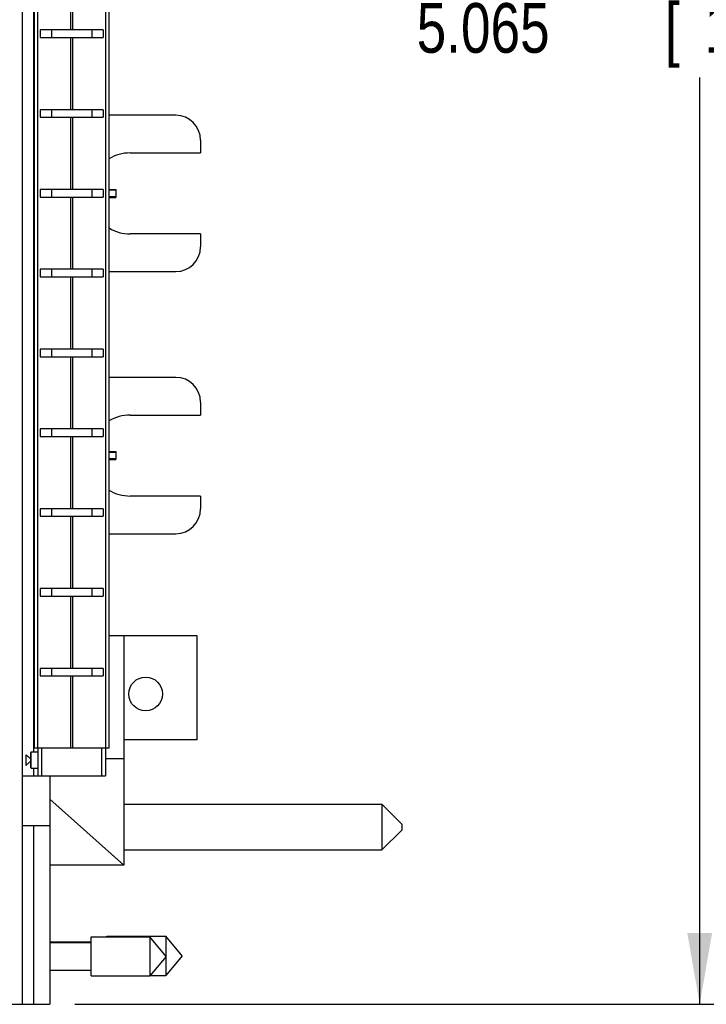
# Model space of a CAD drawing. Header units: inches. Extents: x 0.2 to 16.8, y 0.1 to 10.8.
# Tile 16 of 43: x 9.6 to 11.4, y 2.9 to 5.4. Entities that reach past the tile are written whole.
import ezdxf

# ---------------------------------------------------------------- set-up
doc = ezdxf.new("R2010")
doc.units = ezdxf.units.IN
doc.header["$LTSCALE"] = 0.935
doc.header["$MEASUREMENT"] = 0
doc.layers.get('0').update_dxf_attribs({"linetype": 'CONTINUOUS'})
doc.layers.add('DIMENSIONS', color=7, linetype='CONTINUOUS')
doc.styles.get("Standard").update_dxf_attribs({"font": 'txt', "width": 0.8})
doc.dimstyles.new('DIMSTYLE_2', dxfattribs={"dimtxt": 0.125, "dimasz": 0.18, "dimexe": 0.18, "dimexo": 0.0625, "dimgap": 0.09, "dimtad": 0, "dimtih": 1, "dimtoh": 1, "dimdec": 3, "dimzin": 4, "dimdsep": 46, "dimtxsty": 'STANDARD', "dimblk": '_FILLED', "dimblk1": '_FILLED', "dimblk2": '_FILLED', "dimcen": 0.09, "dimadec": 0, "dimazin": 0, "dimtp": 0.01, "dimtm": 0.01, "dimtfac": 1, "dimtdec": 3, "dimtofl": 0, "dimtmove": 0, "dimatfit": 3, "dimldrblk": '_FILLED', "dimfxl": 1, "dimtolj": 1, "dimtzin": 4, "dimarcsym": 0})

# ---------------------------------------------------------------- blocks, each defined once
blk = doc.blocks.new('_FILLED')
at = {"color": 0, "linetype": 'BYBLOCK'}
blk.add_solid([(0, 0), (-1, 0.174), (-1, -0.174)], dxfattribs=at)
blk = doc.blocks.new('*D8')
at = {"layer": 'DIMENSIONS', "color": 2, "linetype": 'CONTINUOUS'}
for p, q in [((9.7427, 7.941), (11.482, 7.941)), ((11.357, 7.941), (11.357, 5.4595)), ((11.357, 2.876), (11.357, 5.2095)), ((9.7835, 2.876), (11.482, 2.876))]:
    blk.add_line(p, q, dxfattribs=at)
at = {"layer": 'DIMENSIONS', "color": 2, "linetype": 'CONTINUOUS', "xscale": 0.18, "yscale": 0.18, "zscale": 0.18}
for p, rotation in [((11.357, 7.941), 90), ((11.357, 2.876), 270)]:
    blk.add_blockref('_FILLED', p, dxfattribs=dict(at, rotation=rotation))
at = {"layer": 'DIMENSIONS', "color": 2, "linetype": 'CONTINUOUS', "width": 0.8}
for s, p in [('[', (11.2695, 5.272)), (']', (11.9695, 5.272)), ('5.065', (10.6445, 5.272)), ('128.65', (11.3695, 5.272))]:
    blk.add_text(s, height=0.125, dxfattribs=at).set_placement(p)

msp = doc.modelspace()

# ---------------------------------------------------------------- linework, layer by layer
at = {"color": 7, "linetype": 'CONTINUOUS'}
for p, q in [((9.651, 7.941), (9.651, 2.876)), ((9.682, 3.521), (9.682, 7.521)), ((9.87, 3.521), (9.87, 7.521)), ((9.8552, 5.3295), (9.6967, 5.3295)), ((9.6967, 5.3295), (9.6967, 5.3105)), ((9.6967, 5.3105), (9.8552, 5.3105)), ((9.7254, 5.3295), (9.7254, 5.3105)), ((9.8265, 5.3295), (9.8265, 5.3105)), ((9.8552, 5.3295), (9.8552, 5.3105)), ((9.8552, 5.1286), (9.6967, 5.1286)), ((9.6967, 5.1286), (9.6967, 5.1096)), ((9.6967, 5.1096), (9.8552, 5.1096)), ((9.7254, 5.1286), (9.7254, 5.1096)), ((9.8265, 5.1286), (9.8265, 5.1096)), ((9.8552, 5.1286), (9.8552, 5.1096)), ((10.0378, 5.1146), (9.87, 5.1146)), ((10.1003, 5.0521), (10.1003, 5.0198)), ((9.9231, 5.0198), (10.1003, 5.0198)), ((9.8552, 4.9276), (9.6967, 4.9276)), ((9.6967, 4.9276), (9.6967, 4.9086)), ((9.7254, 4.9276), (9.7254, 4.9086)), ((9.8265, 4.9276), (9.8265, 4.9086)), ((9.8552, 4.9276), (9.8552, 4.9086)), ((9.87, 4.9278), (9.887, 4.9278)), ((9.87, 4.9265), (9.887, 4.9265)), ((9.887, 4.9091), (9.87, 4.9091)), ((9.887, 4.9278), (9.887, 4.9078)), ((9.6967, 4.9086), (9.8552, 4.9086)), ((9.87, 4.9078), (9.887, 4.9078)), ((10.1003, 4.8158), (9.9231, 4.8158)), ((10.1003, 4.8158), (10.1003, 4.7834)), ((9.8552, 4.7267), (9.6967, 4.7267)), ((9.6967, 4.7267), (9.6967, 4.7077)), ((9.7254, 4.7267), (9.7254, 4.7077)), ((9.8265, 4.7267), (9.8265, 4.7077)), ((9.8552, 4.7267), (9.8552, 4.7077)), ((9.87, 4.7209), (10.0378, 4.7209)), ((9.6967, 4.7077), (9.8552, 4.7077)), ((9.8552, 4.5257), (9.6967, 4.5257)), ((9.6967, 4.5257), (9.6967, 4.5067)), ((9.7254, 4.5257), (9.7254, 4.5067)), ((9.8265, 4.5257), (9.8265, 4.5067)), ((9.8552, 4.5257), (9.8552, 4.5067)), ((9.6967, 4.5067), (9.8552, 4.5067)), ((10.0378, 4.4546), (9.87, 4.4546)), ((10.1003, 4.3921), (10.1003, 4.3598)), ((9.9231, 4.3598), (10.1003, 4.3598)), ((9.8552, 4.3248), (9.6967, 4.3248)), ((9.6967, 4.3248), (9.6967, 4.3058)), ((9.7254, 4.3248), (9.7254, 4.3058)), ((9.8265, 4.3248), (9.8265, 4.3058)), ((9.8552, 4.3248), (9.8552, 4.3058)), ((9.6967, 4.3058), (9.8552, 4.3058)), ((9.87, 4.2678), (9.887, 4.2678)), ((9.87, 4.2665), (9.887, 4.2665)), ((9.887, 4.2678), (9.887, 4.2478)), ((9.887, 4.2491), (9.87, 4.2491)), ((9.87, 4.2478), (9.887, 4.2478)), ((10.1003, 4.1558), (9.9231, 4.1558)), ((10.1003, 4.1558), (10.1003, 4.1234)), ((9.8552, 4.1238), (9.6967, 4.1238)), ((9.6967, 4.1238), (9.6967, 4.1048)), ((9.7254, 4.1238), (9.7254, 4.1048)), ((9.8265, 4.1238), (9.8265, 4.1048)), ((9.8552, 4.1238), (9.8552, 4.1048)), ((9.6967, 4.1048), (9.8552, 4.1048)), ((9.87, 4.0609), (10.0378, 4.0609)), ((9.8552, 3.9229), (9.6967, 3.9229)), ((9.6967, 3.9229), (9.6967, 3.9039)), ((9.7254, 3.9229), (9.7254, 3.9039)), ((9.8265, 3.9229), (9.8265, 3.9039)), ((9.8552, 3.9229), (9.8552, 3.9039)), ((9.6967, 3.9039), (9.8552, 3.9039)), ((9.87, 3.805), (10.091, 3.805)), ((9.907, 3.805), (9.907, 3.226)), ((10.091, 3.805), (10.091, 3.542)), ((9.8552, 3.7219), (9.6967, 3.7219)), ((9.6967, 3.7219), (9.6967, 3.7029)), ((9.7254, 3.7219), (9.7254, 3.7029)), ((9.8265, 3.7219), (9.8265, 3.7029)), ((9.8552, 3.7219), (9.8552, 3.7029)), ((9.6967, 3.7029), (9.8552, 3.7029)), ((9.87, 3.521), (9.682, 3.521)), ((9.691, 3.521), (9.691, 3.451)), ((9.861, 3.521), (9.861, 3.451)), ((10.091, 3.542), (9.907, 3.542)), ((9.661, 3.4777), (9.661, 3.5041)), ((9.673, 3.4715), (9.673, 3.5104)), ((9.674, 3.5115), (9.691, 3.5115)), ((9.674, 3.4705), (9.674, 3.5114)), ((9.861, 3.495), (9.907, 3.495)), ((9.651, 3.451), (9.861, 3.451)), ((9.674, 3.4705), (9.691, 3.4705)), ((9.721, 3.451), (9.721, 2.876)), ((9.721, 3.3923), (9.907, 3.226)), ((9.907, 3.3798), (10.557, 3.3798)), ((10.607, 3.3298), (10.557, 3.3798)), ((10.557, 3.3798), (10.557, 3.2648)), ((9.651, 3.326), (9.721, 3.326)), ((10.607, 3.3298), (10.607, 3.3148)), ((10.607, 3.3148), (10.557, 3.2648)), ((9.907, 3.2648), (10.557, 3.2648)), ((9.907, 3.226), (9.721, 3.226)), ((9.721, 3.0331), (9.8247, 3.0331)), ((9.721, 3.0319), (9.8247, 3.0319)), ((9.8247, 3.0461), (9.9728, 3.0461)), ((9.8247, 2.9476), (9.8247, 3.0461)), ((9.8647, 3.0473), (10.0128, 3.0473)), ((9.8647, 3.0461), (9.8647, 3.0473)), ((10.0141, 2.9968), (9.9728, 3.0461)), ((9.9728, 3.0461), (9.9728, 2.9476)), ((10.0541, 2.998), (10.0128, 3.0473)), ((10.0128, 3.0473), (10.0128, 2.998)), ((10.0141, 2.9968), (9.9728, 2.9476)), ((10.0541, 2.998), (10.0128, 2.9488)), ((10.0128, 2.9953), (10.0128, 2.9488)), ((9.721, 2.9618), (9.8247, 2.9618)), ((9.8247, 2.9476), (9.9728, 2.9476)), ((9.9738, 2.9488), (10.0128, 2.9488)), ((9.621, 2.876), (9.721, 2.876))]:
    msp.add_line(p, q, dxfattribs=at)
at = {"color": 9, "linetype": 'CONTINUOUS'}
for p, q in [((9.6802, 3.5115), (9.6802, 7.5305)), ((9.6909, 3.521), (9.6909, 7.521)), ((9.861, 7.521), (9.861, 3.521)), ((9.7728, 5.5115), (9.7728, 5.3295)), ((9.7791, 5.3295), (9.7791, 5.5115)), ((9.7728, 5.3105), (9.7728, 5.1286)), ((9.7791, 5.1286), (9.7791, 5.3105)), ((9.7728, 5.1096), (9.7728, 4.9276)), ((9.7791, 4.9276), (9.7791, 5.1096)), ((9.7728, 4.9086), (9.7728, 4.7267)), ((9.7791, 4.7267), (9.7791, 4.9086)), ((9.7728, 4.7077), (9.7728, 4.5257)), ((9.7791, 4.5257), (9.7791, 4.7077)), ((9.7728, 4.5067), (9.7728, 4.3248)), ((9.7791, 4.3248), (9.7791, 4.5067)), ((9.7728, 4.3058), (9.7728, 4.1238)), ((9.7791, 4.1238), (9.7791, 4.3058)), ((9.7728, 4.1048), (9.7728, 3.9229)), ((9.7791, 3.9229), (9.7791, 4.1048)), ((9.7728, 3.9039), (9.7728, 3.7219)), ((9.7791, 3.7219), (9.7791, 3.9039)), ((9.7728, 3.7029), (9.7728, 3.521)), ((9.7791, 3.521), (9.7791, 3.7029)), ((9.701, 3.451), (9.701, 3.521)), ((9.851, 3.521), (9.851, 3.451)), ((9.6802, 3.451), (9.6802, 3.4705)), ((9.6802, 2.876), (9.6802, 3.326))]:
    msp.add_line(p, q, dxfattribs=at)
at = {"color": 7, "linetype": 'CONTINUOUS'}
msp.add_circle((9.962, 3.6574), 0.0425, dxfattribs=at)
for centre, radius, start, end in [((10.0378, 5.0521), 0.0625, 0, 90), ((9.9231, 4.9178), 0.102, 90, 121.4255), ((9.9231, 4.9178), 0.102, 238.5745, 270), ((10.0378, 4.7834), 0.0625, 270, 360), ((10.0378, 4.3921), 0.0625, 0, 90), ((9.9231, 4.2578), 0.102, 90, 121.4255), ((9.9231, 4.2578), 0.102, 238.5745, 270), ((10.0378, 4.1234), 0.0625, 270, 360)]:
    msp.add_arc(centre, radius, start, end, dxfattribs=at)
for points, knots in [([(9.6659, 3.4999), (9.6653, 3.5004), (9.6642, 3.5014), (9.6626, 3.5028), (9.6615, 3.5038), (9.661, 3.5042)], [0, 0, 0, 0, 0.359809, 0.694343, 1, 1, 1, 1]), ([(9.661, 3.4777), (9.6615, 3.4782), (9.6626, 3.4791), (9.6642, 3.4805), (9.6653, 3.4815), (9.6659, 3.482)], [0, 0, 0, 0, 0.305646, 0.640182, 1, 1, 1, 1]), ([(9.6678, 3.4837), (9.6685, 3.4842), (9.6698, 3.4854), (9.6715, 3.487), (9.6726, 3.4879), (9.673, 3.4883)], [0, 0, 0, 0, 0.377895, 0.769425, 1, 1, 1, 1])]:
    msp.add_open_spline(points, degree=3, knots=knots, dxfattribs=at)
for points in [[(9.6669, 3.499), (9.6666, 3.4993), (9.6662, 3.4996), (9.6659, 3.4999)], [(9.6678, 3.4982), (9.6675, 3.4985), (9.6672, 3.4988), (9.6669, 3.499)], [(9.6698, 3.4965), (9.6691, 3.4971), (9.6685, 3.4977), (9.6678, 3.4982)], [(9.6718, 3.4947), (9.6711, 3.4953), (9.6704, 3.4959), (9.6698, 3.4965)], [(9.6659, 3.482), (9.6665, 3.4826), (9.6672, 3.4831), (9.6678, 3.4837)], [(9.673, 3.4936), (9.6726, 3.494), (9.6722, 3.4943), (9.6718, 3.4947)]]:
    msp.add_open_spline(points, degree=3, dxfattribs=at)

# ---------------------------------------------------------------- dimensions: what is measured, and where the dimension line sits
at = {"layer": 'DIMENSIONS', "color": 2, "linetype": 'CONTINUOUS'}
dim = msp.add_linear_dim(base=(11.357, 2.876), p1=(9.7427, 7.941), p2=(9.7835, 2.876), angle=270, dimstyle='DIMSTYLE_2', dxfattribs=at)
dim.commit()
dim.dimension.update_dxf_attribs({"geometry": '*D8', "text_midpoint": (11.357, 5.3345), "dimtype": 160})

doc.saveas('drawing.dxf')
